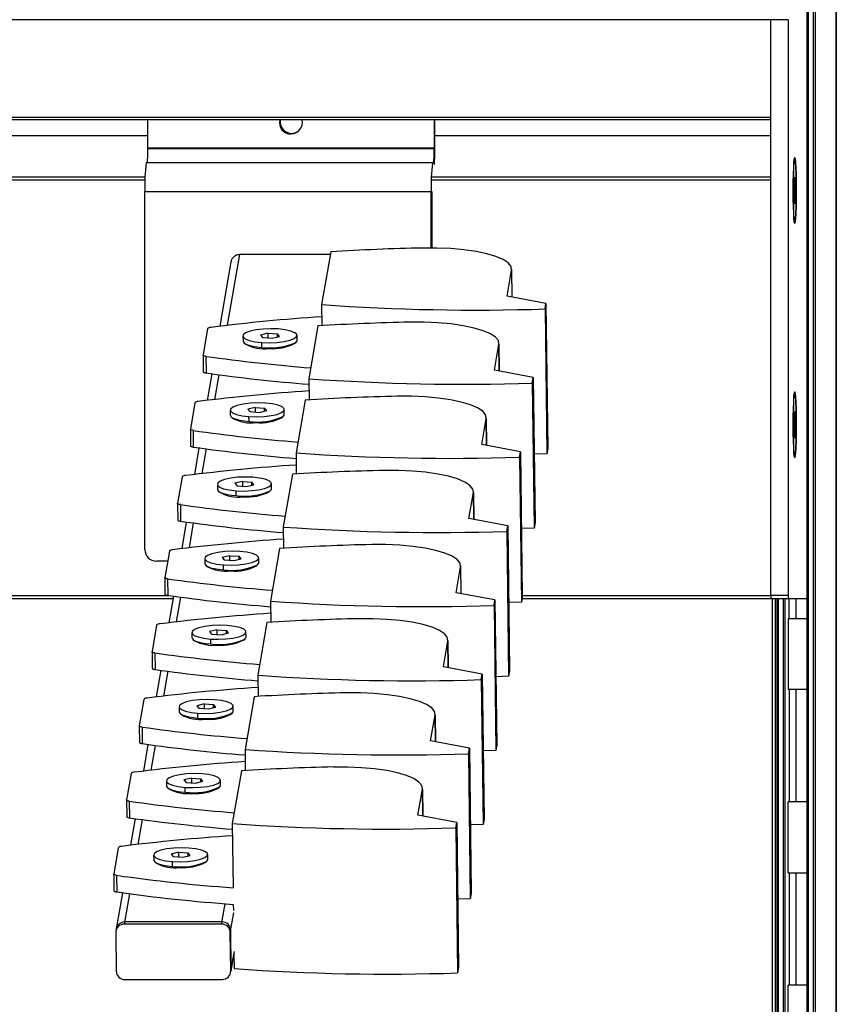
# Model space of a CAD drawing. Header units: millimetres. Extents: x -507 to 502, y -1200 to 1200.
# Tile 8 of 9: x 360 to 502, y -45 to 127. Entities that reach past the tile are written whole.
import ezdxf

# ---------------------------------------------------------------- set-up
doc = ezdxf.new("R2010")
doc.units = ezdxf.units.MM

msp = doc.modelspace()

# ---------------------------------------------------------------- linework, layer by layer
at = {"color": 7, "linetype": 'Continuous', "lineweight": 25}
for p, q in [((498.3, 1199.65), (498.3, -1199.65)), ((498.67, -1200), (498.67, 1200)), ((502.32, -1200), (502.32, 1200)), ((502.32, 1200), (502.32, -1200)), ((497.17, 1198.5), (497.17, -1198.5)), ((497.5, -1198.85), (497.5, 1198.85)), ((493.92, 126.7), (-507.02, 126.7)), ((490.92, 26.2), (490.92, 126.7)), ((493.92, 126.7), (493.92, 26.2)), ((-217.8, 109.7), (490.92, 109.7)), ((490.92, 109.2), (-211.92, 109.2)), ((382.22, 104.31), (382.21, 109.2)), ((432.16, 109.2), (432.17, 104.31)), ((432.29, 104.42), (432.28, 109.2)), ((407.19, 106.75), (407.31, 106.86)), ((278.45, 106.5), (382.22, 106.5)), ((432.28, 106.5), (490.92, 106.5)), ((382.22, 104.31), (432.17, 104.31)), ((382.22, 104.2), (382.22, 104.31)), ((382.22, 104.2), (432.17, 104.2)), ((432.17, 104.2), (432.17, 104.31)), ((432.29, 104.2), (432.29, 104.42)), ((432.06, 101.7), (381.95, 101.7)), ((495.07, 102.57), (495.03, 102.57)), ((381.74, 98.7), (277.95, 98.7)), ((381.75, 99.2), (277.97, 99.2)), ((490.92, 98.7), (431.79, 98.7)), ((490.92, 99.2), (431.81, 99.2)), ((494.98, 98.05), (495.07, 99.21)), ((494.98, 95.75), (494.98, 98.05)), ((495.16, 98.05), (494.98, 98.05)), ((495.07, 99.21), (495.16, 98.05)), ((495.16, 98.05), (495.16, 95.75)), ((381.72, 34.2), (381.72, 96.7)), ((381.72, 96.7), (431.67, 96.7)), ((431.67, 86.86), (431.67, 96.7)), ((431.79, 96.7), (431.79, 86.86)), ((494.81, 96.9), (494.81, 96.9)), ((495.33, 96.9), (495.34, 96.9)), ((495.07, 94.59), (494.98, 95.75)), ((494.98, 95.75), (495.16, 95.75)), ((495.16, 95.75), (495.07, 94.59)), ((495.03, 91.23), (495.07, 91.23)), ((414.12, 86.18), (412.54, 76.98)), ((396.73, 84.42), (394.8, 73.2)), ((398.21, 85.7), (396.08, 73.36)), ((414.04, 85.7), (398.21, 85.7)), ((444.91, 78.45), (445.69, 82.98)), ((445.69, 82.98), (445.74, 78.29)), ((445.76, 78.29), (445.7, 83.16)), ((451.68, 77.18), (444.91, 78.45)), ((412.54, 76.98), (412.58, 73.28)), ((451.52, 76.23), (451.68, 77.18)), ((451.52, 76.23), (451.83, 50.92)), ((451.68, 77.18), (451.99, 51.88)), ((392.65, 72.78), (391.86, 68.18)), ((411.89, 73.24), (410.31, 64.04)), ((398.82, 71.48), (398.83, 70.63)), ((403.17, 71.98), (401.88, 71.66)), ((401.88, 71.66), (402.25, 71.23)), ((402.25, 71.23), (403.9, 71.11)), ((403.17, 71.98), (404.82, 71.86)), ((403.17, 71.98), (403.18, 71.16)), ((403.9, 71.11), (405.18, 71.42)), ((405.18, 71.42), (404.82, 71.86)), ((404.82, 71.34), (404.82, 71.86)), ((408.26, 70.75), (408.25, 71.6)), ((399, 70.31), (399.21, 70.12)), ((402.1, 69.51), (402.09, 70.37)), ((407.83, 70.17), (408.03, 70.37)), ((407.88, 70.22), (408.09, 70.42)), ((442.68, 65.51), (443.46, 70.04)), ((443.46, 70.04), (443.52, 65.35)), ((443.53, 65.35), (443.47, 70.22)), ((391.86, 68.16), (391.9, 65.27)), ((392.35, 67.95), (392.38, 65.05)), ((449.46, 64.24), (442.68, 65.51)), ((393.38, 64.91), (392.58, 60.26)), ((394.6, 64.74), (393.86, 60.41)), ((410.31, 64.04), (410.36, 60.34)), ((449.29, 63.28), (449.46, 64.24)), ((449.46, 64.24), (449.77, 38.93)), ((449.29, 63.28), (449.6, 37.98)), ((409.67, 60.3), (408.09, 51.1)), ((495.07, 61.67), (495.03, 61.67)), ((390.43, 59.84), (389.64, 55.23)), ((396.59, 58.54), (396.6, 57.69)), ((400.94, 59.04), (399.66, 58.72)), ((399.66, 58.72), (400.02, 58.29)), ((400.94, 59.04), (402.59, 58.92)), ((400.94, 59.04), (400.95, 58.22)), ((401.67, 58.17), (402.96, 58.48)), ((402.96, 58.48), (402.59, 58.92)), ((402.6, 58.4), (402.59, 58.92)), ((406.03, 57.81), (406.02, 58.66)), ((396.78, 57.36), (396.99, 57.17)), ((399.88, 56.57), (399.86, 57.42)), ((400.02, 58.29), (401.67, 58.17)), ((405.6, 57.23), (405.81, 57.43)), ((405.66, 57.28), (405.86, 57.48)), ((440.46, 52.57), (441.23, 57.1)), ((441.23, 57.1), (441.29, 52.41)), ((441.31, 52.41), (441.25, 57.28)), ((494.98, 57.15), (495.07, 58.31)), ((494.98, 54.85), (494.98, 57.15)), ((495.16, 57.15), (494.98, 57.15)), ((495.07, 58.31), (495.16, 57.15)), ((495.16, 57.15), (495.16, 54.85)), ((389.64, 55.22), (389.67, 52.32)), ((390.12, 55.01), (390.16, 52.11)), ((494.81, 56), (494.81, 56)), ((495.33, 56), (495.34, 56)), ((495.07, 53.69), (494.98, 54.85)), ((494.98, 54.85), (495.16, 54.85)), ((495.16, 54.85), (495.07, 53.69)), ((391.15, 51.97), (390.35, 47.32)), ((392.38, 51.8), (391.63, 47.47)), ((447.23, 51.3), (440.46, 52.57)), ((451.99, 51.88), (451.83, 50.92)), ((408.09, 51.1), (408.13, 47.4)), ((447.07, 50.34), (447.23, 51.3)), ((447.07, 50.34), (447.38, 25.04)), ((447.23, 51.3), (447.54, 25.99)), ((451.83, 50.92), (449.62, 50.85)), ((495.03, 50.33), (495.07, 50.33)), ((388.2, 46.9), (387.41, 42.29)), ((407.44, 47.36), (405.86, 38.16)), ((394.37, 45.6), (394.38, 44.75)), ((398.72, 46.09), (397.43, 45.78)), ((397.43, 45.78), (397.8, 45.35)), ((397.8, 45.35), (399.45, 45.23)), ((398.72, 46.09), (400.37, 45.98)), ((398.72, 46.09), (398.73, 45.28)), ((399.45, 45.23), (400.73, 45.54)), ((400.73, 45.54), (400.37, 45.98)), ((400.37, 45.45), (400.37, 45.98)), ((403.81, 44.86), (403.8, 45.72)), ((394.55, 44.42), (394.76, 44.23)), ((397.65, 43.63), (397.64, 44.48)), ((403.38, 44.29), (403.58, 44.48)), ((403.43, 44.34), (403.64, 44.54)), ((438.23, 39.63), (439.01, 44.16)), ((439.01, 44.16), (439.07, 39.47)), ((439.08, 39.47), (439.02, 44.34)), ((387.41, 42.28), (387.45, 39.38)), ((387.9, 42.07), (387.93, 39.17)), ((445.01, 38.36), (438.23, 39.63)), ((388.93, 39.03), (388.13, 34.38)), ((390.15, 38.86), (389.41, 34.53)), ((405.86, 38.16), (405.91, 34.46)), ((444.84, 37.4), (445.01, 38.36)), ((445.01, 38.36), (445.32, 13.05)), ((449.6, 37.98), (447.4, 37.91)), ((449.77, 38.93), (449.6, 37.98)), ((444.84, 37.4), (445.15, 12.1)), ((405.22, 34.42), (403.64, 25.22)), ((385.98, 33.96), (385.19, 29.35)), ((392.14, 32.66), (392.15, 31.81)), ((396.49, 33.15), (395.21, 32.84)), ((395.21, 32.84), (395.57, 32.4)), ((396.49, 33.15), (398.14, 33.04)), ((396.49, 33.15), (396.5, 32.34)), ((398.51, 32.6), (398.14, 33.04)), ((398.15, 32.51), (398.14, 33.04)), ((401.58, 31.92), (401.57, 32.78)), ((385.68, 32.2), (383.72, 32.2)), ((392.33, 31.48), (392.54, 31.29)), ((395.42, 30.69), (395.41, 31.54)), ((395.57, 32.4), (397.22, 32.29)), ((397.22, 32.29), (398.51, 32.6)), ((401.15, 31.35), (401.36, 31.54)), ((401.21, 31.4), (401.41, 31.6)), ((436.01, 26.69), (436.78, 31.22)), ((436.78, 31.22), (436.84, 26.53)), ((436.86, 26.53), (436.8, 31.4)), ((385.18, 29.34), (385.22, 26.44)), ((385.67, 29.12), (385.71, 26.23)), ((293.7, 26.2), (385.89, 26.2)), ((386.7, 26.09), (385.9, 21.44)), ((387.93, 25.92), (387.18, 21.59)), ((442.78, 25.42), (436.01, 26.69)), ((447.54, 25.99), (447.38, 25.04)), ((447.54, 26.2), (490.92, 26.2)), ((493.92, 26.2), (490.92, 26.2)), ((293.66, 25.7), (386.63, 25.7)), ((403.64, 25.22), (403.68, 21.52)), ((442.62, 24.46), (442.78, 25.42)), ((442.62, 24.46), (442.93, -0.85)), ((442.78, 25.42), (443.09, 0.11)), ((447.38, 25.04), (445.17, 24.97)), ((447.49, 25.7), (490.95, 25.7)), ((490.95, 25.7), (497.17, 25.7)), ((491.22, -1192.55), (491.22, 25.7)), ((491.69, -1192.55), (491.69, 25.7)), ((491.92, 25.7), (491.92, -1193.25)), ((492.26, -1193.6), (492.26, 25.7)), ((493.06, 25.7), (493.06, -1194.4)), ((493.42, -1194.75), (493.42, 25.7)), ((494.1, 22.2), (494.1, 25.7)), ((495.32, 22.2), (495.32, 25.7)), ((383.75, 21.02), (382.96, 16.41)), ((402.99, 21.48), (401.41, 12.28)), ((493.95, 22.2), (493.95, 9.8)), ((493.95, 22.2), (497.17, 22.2)), ((389.92, 19.72), (389.93, 18.87)), ((394.27, 20.21), (392.98, 19.9)), ((392.98, 19.9), (393.35, 19.46)), ((393.35, 19.46), (395, 19.35)), ((394.27, 20.21), (395.92, 20.09)), ((394.27, 20.21), (394.28, 19.4)), ((395, 19.35), (396.28, 19.66)), ((396.28, 19.66), (395.92, 20.09)), ((395.92, 19.57), (395.92, 20.09)), ((399.36, 18.98), (399.35, 19.84)), ((390.1, 18.54), (390.31, 18.35)), ((393.2, 17.75), (393.19, 18.6)), ((398.93, 18.41), (399.13, 18.6)), ((398.98, 18.46), (399.19, 18.65)), ((433.78, 13.75), (434.56, 18.27)), ((434.56, 18.27), (434.62, 13.59)), ((434.63, 13.59), (434.57, 18.46)), ((382.96, 16.4), (383, 13.5)), ((383.44, 16.18), (383.48, 13.29)), ((384.48, 13.15), (383.68, 8.5)), ((385.7, 12.98), (384.96, 8.65)), ((401.41, 12.28), (401.46, 8.58)), ((440.56, 12.48), (433.78, 13.75)), ((440.39, 11.52), (440.56, 12.48)), ((440.56, 12.48), (440.87, -12.83)), ((445.15, 12.1), (442.95, 12.03)), ((445.32, 13.05), (445.15, 12.1)), ((440.39, 11.52), (440.7, -13.79)), ((497.17, 9.8), (493.95, 9.8)), ((494.1, 9.8), (494.1, -9.8)), ((495.32, -9.8), (495.32, 9.8)), ((381.53, 8.07), (380.74, 3.47)), ((392.04, 7.27), (390.76, 6.96)), ((390.76, 6.96), (391.12, 6.52)), ((392.04, 7.27), (393.69, 7.15)), ((392.04, 7.27), (392.05, 6.46)), ((394.06, 6.72), (393.69, 7.15)), ((393.7, 6.63), (393.69, 7.15)), ((397.13, 6.04), (397.12, 6.9)), ((400.77, 8.54), (399.19, -0.66)), ((387.69, 6.78), (387.7, 5.93)), ((387.88, 5.6), (388.09, 5.41)), ((390.97, 4.81), (390.96, 5.66)), ((391.12, 6.52), (392.77, 6.4)), ((392.77, 6.4), (394.06, 6.72)), ((396.7, 5.47), (396.91, 5.66)), ((396.76, 5.52), (396.96, 5.71)), ((431.56, 0.81), (432.33, 5.33)), ((432.33, 5.33), (432.39, 0.65)), ((432.41, 0.65), (432.35, 5.52)), ((380.73, 3.46), (380.77, 0.56)), ((381.22, 3.24), (381.26, 0.35)), ((382.25, 0.2), (381.45, -4.44)), ((383.48, 0.04), (382.73, -4.29)), ((438.33, -0.46), (431.56, 0.81)), ((443.09, 0.11), (442.93, -0.85)), ((399.19, -0.66), (399.23, -4.36)), ((438.17, -1.42), (438.33, -0.46)), ((438.17, -1.42), (438.48, -26.73)), ((438.33, -0.46), (438.64, -25.77)), ((442.93, -0.85), (440.72, -0.91)), ((379.3, -4.87), (378.51, -9.47)), ((398.54, -4.41), (396.96, -13.6)), ((385.47, -6.16), (385.48, -7.02)), ((389.82, -5.67), (388.53, -5.98)), ((388.53, -5.98), (388.9, -6.42)), ((388.9, -6.42), (390.55, -6.54)), ((389.82, -5.67), (391.46, -5.79)), ((389.82, -5.67), (389.83, -6.48)), ((390.55, -6.54), (391.83, -6.22)), ((391.83, -6.22), (391.46, -5.79)), ((391.47, -6.31), (391.46, -5.79)), ((394.91, -6.9), (394.9, -6.04)), ((385.65, -7.34), (385.86, -7.53)), ((388.75, -8.13), (388.74, -7.28)), ((394.48, -7.47), (394.68, -7.28)), ((394.53, -7.42), (394.74, -7.23)), ((429.33, -12.14), (430.11, -7.61)), ((430.11, -7.61), (430.17, -12.29)), ((430.18, -12.3), (430.12, -7.42)), ((378.51, -9.48), (378.55, -12.38)), ((378.99, -9.7), (379.03, -12.6)), ((493.95, -22.2), (493.95, -9.8)), ((497.17, -9.8), (493.95, -9.8)), ((380.02, -12.74), (379.23, -17.38)), ((381.25, -12.91), (380.51, -17.23)), ((396.96, -13.6), (397.1, -24.81)), ((436.1, -13.4), (429.33, -12.14)), ((435.94, -14.36), (436.1, -13.4)), ((436.1, -13.4), (436.42, -38.71)), ((440.87, -12.83), (440.7, -13.79)), ((435.94, -14.36), (436.25, -39.67)), ((440.7, -13.79), (438.5, -13.85)), ((377.08, -17.81), (376.29, -22.41)), ((387.59, -18.61), (386.31, -18.93)), ((387.59, -18.61), (389.24, -18.73)), ((387.59, -18.61), (387.6, -19.43)), ((389.61, -19.16), (389.24, -18.73)), ((389.25, -19.25), (389.24, -18.73)), ((383.24, -19.1), (383.25, -19.96)), ((383.43, -20.28), (383.64, -20.47)), ((386.31, -18.93), (386.67, -19.36)), ((386.52, -21.08), (386.51, -20.22)), ((386.67, -19.36), (388.32, -19.48)), ((388.32, -19.48), (389.61, -19.16)), ((392.25, -20.41), (392.46, -20.22)), ((392.31, -20.36), (392.51, -20.17)), ((392.68, -19.84), (392.67, -18.99)), ((493.95, -22.2), (497.17, -22.2)), ((494.1, -22.2), (494.1, -41.8)), ((495.32, -41.8), (495.32, -22.2)), ((376.28, -22.42), (376.32, -25.32)), ((376.77, -22.64), (376.81, -25.54)), ((377.8, -25.68), (376.65, -32.35)), ((438.64, -25.77), (438.48, -26.73)), ((379.03, -25.85), (378.11, -31.16)), ((438.48, -26.73), (436.27, -26.79)), ((395.09, -31.16), (395.71, -27.6)), ((396.61, -32.61), (397.2, -29.16)), ((397.14, -27.71), (397.15, -28.78)), ((395.16, -30.77), (378.18, -30.77)), ((376.63, -32.61), (376.72, -39.37)), ((395.09, -31.16), (378.11, -31.16)), ((396.69, -39.37), (396.61, -32.61)), ((396.76, -38.98), (396.68, -32.22)), ((397.29, -35.92), (396.69, -39.37)), ((396.67, -39.62), (397.27, -36.17)), ((397.24, -36.32), (397.27, -38.91)), ((396.74, -39.23), (396.76, -38.98)), ((436.42, -38.71), (436.25, -39.67)), ((378.23, -40.82), (395.21, -40.82)), ((493.95, -54.2), (493.95, -41.8)), ((497.17, -41.8), (493.95, -41.8))]:
    msp.add_line(p, q, dxfattribs=at)
at = {"color": 7, "linetype": 'Continuous', "lineweight": 25, "flags": 128}
for points in [[(407.31, 106.86), (408.07, 107.01), (408.62, 107.35)], [(495.34, 96.9), (495.33, 98.39), (495.3, 99.78), (495.26, 100.97), (495.2, 101.88), (495.14, 102.45), (495.07, 102.65), (495, 102.45), (494.94, 101.88), (494.88, 100.97), (494.84, 99.78), (494.82, 98.39), (494.81, 96.9)], [(494.81, 96.9), (494.82, 98.37), (494.84, 99.73), (494.89, 100.91), (494.94, 101.81), (495, 102.38), (495.07, 102.57), (495.14, 102.38), (495.2, 101.81), (495.26, 100.91), (495.3, 99.73), (495.32, 98.37), (495.33, 96.9)], [(494.81, 96.9), (494.82, 95.41), (494.84, 94.03), (494.88, 92.83), (494.94, 91.92), (495, 91.35), (495.07, 91.15), (495.14, 91.35), (495.2, 91.92), (495.26, 92.83), (495.3, 94.03), (495.33, 95.41), (495.34, 96.9)], [(495.33, 96.9), (495.32, 95.43), (495.3, 94.06), (495.26, 92.89), (495.2, 91.99), (495.14, 91.42), (495.07, 91.23), (495, 91.42), (494.94, 91.99), (494.89, 92.89), (494.84, 94.06), (494.82, 95.43), (494.81, 96.9)], [(445.69, 82.98), (445.59, 83.62), (445.09, 84.24), (444.2, 84.82), (442.95, 85.36), (441.36, 85.83), (439.48, 86.23), (437.36, 86.53), (435.06, 86.74), (432.65, 86.85), (430.18, 86.85)], [(443.46, 70.04), (443.37, 70.68), (442.87, 71.3), (441.98, 71.88), (440.72, 72.42), (439.13, 72.89), (437.25, 73.28), (435.14, 73.59), (432.84, 73.8), (430.42, 73.91), (427.95, 73.91)], [(404.98, 72.72), (403.65, 72.76), (402.32, 72.71), (401.09, 72.56), (400.05, 72.32), (399.29, 72.03), (398.88, 71.69), (398.85, 71.35), (399.2, 71.01), (399.89, 70.73), (400.88, 70.5), (402.09, 70.37)], [(402.09, 70.37), (403.41, 70.32), (404.75, 70.38), (405.98, 70.53), (407.02, 70.76), (407.77, 71.06), (408.18, 71.39), (408.21, 71.74), (407.87, 72.07), (407.17, 72.36), (406.18, 72.58), (404.98, 72.72)], [(398.83, 70.63), (398.84, 70.53), (399.01, 70.3), (399.35, 70.08), (399.85, 69.89), (400.49, 69.72), (401.25, 69.6), (402.1, 69.51)], [(408.03, 70.37), (408.23, 70.6), (408.26, 70.75)], [(392.35, 67.95), (392.24, 67.97), (392.14, 67.99), (392.05, 68.01), (391.98, 68.04), (391.92, 68.07), (391.89, 68.11), (391.86, 68.14), (391.86, 68.18)], [(391.9, 65.27), (391.9, 65.24), (391.92, 65.21), (391.96, 65.18), (392.01, 65.15), (392.09, 65.12), (392.17, 65.09), (392.27, 65.07), (392.38, 65.05)], [(441.23, 57.1), (441.14, 57.74), (440.64, 58.36), (439.75, 58.94), (438.5, 59.48), (436.91, 59.95), (435.03, 60.34), (432.91, 60.65), (430.61, 60.86), (428.2, 60.97), (425.73, 60.97)], [(495.34, 56), (495.33, 57.49), (495.3, 58.88), (495.26, 60.07), (495.2, 60.98), (495.14, 61.55), (495.07, 61.75), (495, 61.55), (494.94, 60.98), (494.88, 60.07), (494.84, 58.88), (494.82, 57.49), (494.81, 56)], [(494.81, 56), (494.82, 57.47), (494.84, 58.84), (494.89, 60.01), (494.94, 60.91), (495, 61.48), (495.07, 61.67), (495.14, 61.48), (495.2, 60.91), (495.26, 60.01), (495.3, 58.84), (495.32, 57.47), (495.33, 56)], [(402.75, 59.78), (401.43, 59.82), (400.09, 59.77), (398.86, 59.62), (397.82, 59.38), (397.07, 59.09), (396.66, 58.75), (396.63, 58.41), (396.97, 58.07), (397.67, 57.79), (398.66, 57.56), (399.86, 57.42)], [(399.86, 57.42), (401.19, 57.38), (402.52, 57.44), (403.75, 57.59), (404.79, 57.82), (405.54, 58.12), (405.96, 58.45), (405.99, 58.8), (405.64, 59.13), (404.95, 59.42), (403.96, 59.64), (402.75, 59.78)], [(396.6, 57.69), (396.62, 57.59), (396.78, 57.36), (397.12, 57.14), (397.62, 56.95), (398.27, 56.78), (399.03, 56.66), (399.88, 56.57)], [(405.81, 57.43), (406, 57.66), (406.03, 57.81)], [(390.12, 55.01), (390.01, 55.03), (389.91, 55.05), (389.83, 55.07), (389.75, 55.1), (389.7, 55.13), (389.66, 55.17), (389.64, 55.2), (389.64, 55.23)], [(494.81, 56), (494.82, 54.51), (494.84, 53.12), (494.88, 51.93), (494.94, 51.02), (495, 50.45), (495.07, 50.25), (495.14, 50.45), (495.2, 51.02), (495.26, 51.93), (495.3, 53.12), (495.33, 54.51), (495.34, 56)], [(495.33, 56), (495.32, 54.53), (495.3, 53.16), (495.26, 51.99), (495.2, 51.09), (495.14, 50.52), (495.07, 50.33), (495, 50.52), (494.94, 51.09), (494.89, 51.99), (494.84, 53.16), (494.82, 54.53), (494.81, 56)], [(389.67, 52.32), (389.67, 52.3), (389.7, 52.27), (389.73, 52.24), (389.79, 52.2), (389.86, 52.18), (389.95, 52.15), (390.05, 52.13), (390.16, 52.11)], [(400.52, 46.84), (399.2, 46.88), (397.87, 46.83), (396.63, 46.67), (395.6, 46.44), (394.84, 46.15), (394.43, 45.81), (394.4, 45.46), (394.75, 45.13), (395.44, 44.84), (396.43, 44.62), (397.64, 44.48)], [(397.64, 44.48), (398.96, 44.44), (400.3, 44.5), (401.53, 44.65), (402.57, 44.88), (403.32, 45.18), (403.73, 45.51), (403.76, 45.86), (403.42, 46.19), (402.72, 46.48), (401.73, 46.7), (400.52, 46.84)], [(439.01, 44.16), (438.92, 44.79), (438.42, 45.41), (437.53, 46), (436.27, 46.54), (434.68, 47.01), (432.8, 47.4), (430.69, 47.71), (428.39, 47.92), (425.97, 48.02), (423.5, 48.03)], [(394.38, 44.75), (394.39, 44.65), (394.56, 44.42), (394.9, 44.2), (395.4, 44.01), (396.04, 43.84), (396.8, 43.71), (397.65, 43.63)], [(403.58, 44.48), (403.78, 44.72), (403.81, 44.86)], [(387.9, 42.07), (387.78, 42.08), (387.69, 42.11), (387.6, 42.13), (387.53, 42.16), (387.47, 42.19), (387.43, 42.22), (387.41, 42.26), (387.41, 42.29)], [(387.45, 39.38), (387.45, 39.36), (387.47, 39.33), (387.51, 39.29), (387.56, 39.26), (387.64, 39.23), (387.72, 39.21), (387.82, 39.19), (387.93, 39.17)], [(436.78, 31.22), (436.69, 31.85), (436.19, 32.47), (435.3, 33.06), (434.05, 33.6), (432.46, 34.07), (430.58, 34.46), (428.46, 34.77), (426.16, 34.98), (423.75, 35.08), (421.28, 35.09)], [(398.3, 33.9), (396.98, 33.94), (395.64, 33.88), (394.41, 33.73), (393.37, 33.5), (392.62, 33.21), (392.21, 32.87), (392.17, 32.52), (392.52, 32.19), (393.22, 31.9), (394.21, 31.68), (395.41, 31.54)], [(395.41, 31.54), (396.74, 31.5), (398.07, 31.56), (399.3, 31.71), (400.34, 31.94), (401.09, 32.23), (401.51, 32.57), (401.54, 32.92), (401.19, 33.25), (400.5, 33.54), (399.51, 33.76), (398.3, 33.9)], [(392.15, 31.81), (392.17, 31.71), (392.33, 31.48), (392.67, 31.26), (393.17, 31.06), (393.82, 30.9), (394.58, 30.77), (395.42, 30.69)], [(401.36, 31.54), (401.55, 31.78), (401.58, 31.92)], [(385.67, 29.12), (385.56, 29.14), (385.46, 29.17), (385.37, 29.19), (385.3, 29.22), (385.25, 29.25), (385.21, 29.28), (385.19, 29.32), (385.19, 29.35)], [(385.22, 26.44), (385.22, 26.42), (385.25, 26.39), (385.28, 26.35), (385.34, 26.32), (385.41, 26.29), (385.5, 26.27), (385.6, 26.25), (385.71, 26.23)], [(396.07, 20.96), (394.75, 21), (393.42, 20.94), (392.18, 20.79), (391.15, 20.56), (390.39, 20.26), (389.98, 19.93), (389.95, 19.58), (390.29, 19.25), (390.99, 18.96), (391.98, 18.74), (393.19, 18.6)], [(393.19, 18.6), (394.51, 18.56), (395.84, 18.62), (397.08, 18.77), (398.12, 19), (398.87, 19.29), (399.28, 19.63), (399.31, 19.98), (398.97, 20.31), (398.27, 20.6), (397.28, 20.82), (396.07, 20.96)], [(434.56, 18.27), (434.47, 18.91), (433.97, 19.53), (433.08, 20.12), (431.82, 20.66), (430.23, 21.13), (428.35, 21.52), (426.24, 21.83), (423.94, 22.04), (421.52, 22.14), (419.05, 22.14)], [(399.13, 18.6), (399.33, 18.84), (399.36, 18.98)], [(389.93, 18.87), (389.94, 18.77), (390.11, 18.54), (390.45, 18.32), (390.95, 18.12), (391.59, 17.96), (392.35, 17.83), (393.2, 17.75)], [(383.44, 16.18), (383.33, 16.2), (383.24, 16.22), (383.15, 16.25), (383.08, 16.28), (383.02, 16.31), (382.98, 16.34), (382.96, 16.38), (382.96, 16.41)], [(383, 13.5), (383, 13.48), (383.02, 13.45), (383.06, 13.41), (383.11, 13.38), (383.19, 13.35), (383.27, 13.33), (383.37, 13.3), (383.48, 13.29)], [(432.33, 5.33), (432.24, 5.97), (431.74, 6.59), (430.85, 7.18), (429.6, 7.71), (428.01, 8.19), (426.13, 8.58), (424.01, 8.89), (421.71, 9.09), (419.3, 9.2), (416.83, 9.2)], [(393.85, 8.02), (392.53, 8.06), (391.19, 8), (389.96, 7.85), (388.92, 7.62), (388.17, 7.32), (387.76, 6.99), (387.72, 6.64), (388.07, 6.31), (388.77, 6.02), (389.76, 5.8), (390.96, 5.66)], [(390.96, 5.66), (392.29, 5.62), (393.62, 5.67), (394.85, 5.82), (395.89, 6.06), (396.64, 6.35), (397.05, 6.69), (397.09, 7.03), (396.74, 7.37), (396.05, 7.65), (395.06, 7.88), (393.85, 8.02)], [(387.7, 5.93), (387.72, 5.83), (387.88, 5.6), (388.22, 5.38), (388.72, 5.18), (389.37, 5.02), (390.13, 4.89), (390.97, 4.81)], [(396.91, 5.66), (397.1, 5.9), (397.13, 6.04)], [(381.22, 3.24), (381.11, 3.26), (381.01, 3.28), (380.92, 3.31), (380.85, 3.34), (380.8, 3.37), (380.76, 3.4), (380.74, 3.44), (380.74, 3.47)], [(380.77, 0.56), (380.77, 0.54), (380.8, 0.5), (380.83, 0.47), (380.89, 0.44), (380.96, 0.41), (381.05, 0.39), (381.15, 0.36), (381.26, 0.35)], [(391.62, -4.93), (390.3, -4.88), (388.97, -4.94), (387.73, -5.09), (386.7, -5.32), (385.94, -5.62), (385.53, -5.95), (385.5, -6.3), (385.84, -6.63), (386.54, -6.92), (387.53, -7.14), (388.74, -7.28)], [(388.74, -7.28), (390.06, -7.32), (391.39, -7.27), (392.63, -7.12), (393.67, -6.88), (394.42, -6.59), (394.83, -6.25), (394.86, -5.91), (394.52, -5.57), (393.82, -5.29), (392.83, -5.06), (391.62, -4.93)], [(430.11, -7.61), (430.02, -6.97), (429.52, -6.35), (428.63, -5.76), (427.37, -5.23), (425.78, -4.76), (423.9, -4.36), (421.79, -4.06), (419.49, -3.85), (417.07, -3.74), (414.6, -3.74)], [(385.48, -7.02), (385.49, -7.11), (385.66, -7.34), (386, -7.56), (386.5, -7.76), (387.14, -7.92), (387.9, -8.05), (388.75, -8.13)], [(394.68, -7.28), (394.88, -7.04), (394.91, -6.9)], [(378.99, -9.7), (378.88, -9.68), (378.79, -9.66), (378.7, -9.63), (378.63, -9.6), (378.57, -9.57), (378.53, -9.54), (378.51, -9.51), (378.51, -9.47)], [(378.55, -12.38), (378.55, -12.4), (378.57, -12.44), (378.61, -12.47), (378.66, -12.5), (378.74, -12.53), (378.82, -12.55), (378.92, -12.58), (379.03, -12.6)], [(389.4, -17.87), (388.08, -17.82), (386.74, -17.88), (385.51, -18.03), (384.47, -18.26), (383.72, -18.56), (383.31, -18.89), (383.27, -19.24), (383.62, -19.57), (384.32, -19.86), (385.31, -20.08), (386.51, -20.22)], [(386.51, -20.22), (387.84, -20.26), (389.17, -20.21), (390.4, -20.06), (391.44, -19.83), (392.19, -19.53), (392.6, -19.19), (392.64, -18.85), (392.29, -18.52), (391.6, -18.23), (390.61, -18), (389.4, -17.87)], [(383.25, -19.96), (383.27, -20.05), (383.43, -20.29), (383.77, -20.5), (384.27, -20.7), (384.92, -20.86), (385.68, -20.99), (386.52, -21.08)], [(392.46, -20.22), (392.65, -19.98), (392.68, -19.84)], [(376.77, -22.64), (376.66, -22.62), (376.56, -22.6), (376.47, -22.57), (376.4, -22.54), (376.35, -22.51), (376.31, -22.48), (376.29, -22.45), (376.29, -22.41)], [(376.32, -25.32), (376.32, -25.34), (376.34, -25.38), (376.38, -25.41), (376.44, -25.44), (376.51, -25.47), (376.6, -25.5), (376.69, -25.52), (376.81, -25.54)]]:
    msp.add_lwpolyline(points, dxfattribs=at)
at = {"color": 7, "linetype": 'Continuous', "lineweight": 25}
for centre, radius, start, end in [((407.19, 108.75), 2, 167.1026, 269.989), ((407.31, 108.86), 2, 170.2889, 269.9872), ((407.19, 108.75), 1.99, 270.0015, 13.1895), ((368.57, 103.58), 13.67, 352.1085, 2.6157), ((418.52, 103.58), 13.67, 352.1085, 2.6157), ((339.51, 104.11), 92.77, 358.3477, 0.0576), ((409.03, 97.95), 27.33, 172.1085, 182.6157), ((458.97, 97.95), 27.33, 172.1085, 182.6157), ((437.91, -292.36), 379.29, 91.1677, 93.5958), ((439.3, 450.72), 374.7, 265.9038, 271.8679), ((435.06, -260.95), 336.56, 93.832, 97.1363), ((435.68, -305.3), 379.29, 91.1677, 93.5958), ((393.2, 72.26), 0.751, 86.2256, 136.4274), ((402.52, 76.11), 6.85, 241.1511, 276.9362), ((403.57, 80.28), 10.87, 262.2108, 294.2113), ((404.05, 77.62), 8.34, 265.1782, 297.4155), ((433.45, 357.27), 292.23, 261.9141, 265.5229), ((433.43, 353.94), 291.79, 261.9126, 265.4581), ((437.08, 437.78), 374.7, 265.9038, 271.8679), ((432.83, -273.89), 336.56, 93.832, 97.1363), ((433.46, -318.24), 379.29, 91.1677, 93.5958), ((390.97, 59.32), 0.751, 86.2256, 136.4274), ((400.29, 63.17), 6.85, 241.1511, 276.9362), ((401.35, 67.34), 10.87, 262.2108, 294.2113), ((401.82, 64.68), 8.34, 265.1782, 297.4155), ((431.22, 344.33), 292.23, 261.9141, 265.5229), ((431.21, 341), 291.79, 261.9126, 265.4581), ((434.85, 424.84), 374.7, 265.9038, 271.8679), ((430.61, -286.83), 336.56, 93.832, 97.1363), ((388.75, 46.38), 0.751, 86.2256, 136.4274), ((431.23, -331.18), 379.29, 91.1677, 93.5958), ((398.07, 50.23), 6.85, 241.1511, 276.9362), ((399.12, 54.4), 10.87, 262.2108, 294.2113), ((399.6, 51.74), 8.34, 265.1782, 297.4155), ((429, 331.39), 292.23, 261.9141, 265.5229), ((428.98, 328.06), 291.79, 261.9126, 265.4581), ((432.63, 411.9), 374.7, 265.9038, 271.8679), ((428.38, -299.77), 336.56, 93.832, 97.1363), ((429.01, -344.12), 379.29, 91.1677, 93.5958), ((383.72, 34.2), 2, 179.9696, 269.9695), ((386.52, 33.44), 0.751, 86.2256, 136.4274), ((395.84, 37.29), 6.85, 241.1511, 276.9362), ((396.9, 41.46), 10.87, 262.2108, 294.2113), ((397.37, 38.8), 8.34, 265.1782, 297.4155), ((426.77, 318.45), 292.23, 261.9141, 265.5229), ((426.76, 315.12), 291.79, 261.9126, 265.4581), ((493.65, 26.08), 2.73, 177.3843, 187.8915), ((493.65, 26.08), 2.73, 177.3843, 187.8915), ((496.65, 26.08), 2.73, 177.3843, 187.8915), ((430.4, 398.96), 374.7, 265.9038, 271.8679), ((426.16, -312.71), 336.56, 93.832, 97.1363), ((384.3, 20.5), 0.751, 86.2256, 136.4274), ((426.78, -357.06), 379.29, 91.1677, 93.5958), ((393.62, 24.35), 6.85, 241.1511, 276.9362), ((394.67, 28.52), 10.87, 262.2108, 294.2113), ((395.15, 25.86), 8.34, 265.1782, 297.4155), ((424.55, 305.51), 292.23, 261.9141, 265.5229), ((424.53, 302.18), 291.79, 261.9126, 265.4581), ((428.18, 386.02), 374.7, 265.9038, 271.8679), ((423.93, -325.65), 336.56, 93.832, 97.1363), ((424.56, -370), 379.29, 91.1677, 93.5958), ((382.07, 7.56), 0.751, 86.2256, 136.4274), ((391.39, 11.41), 6.85, 241.1511, 276.9362), ((392.45, 15.58), 10.87, 262.2108, 294.2113), ((392.92, 12.92), 8.34, 265.1782, 297.4155), ((422.32, 292.57), 292.23, 261.9141, 265.5229), ((422.31, 289.24), 291.79, 261.9126, 265.4581), ((425.95, 373.08), 374.7, 265.9038, 271.8679), ((421.71, -338.59), 336.56, 93.832, 97.1363), ((379.85, -5.38), 0.751, 86.2256, 136.4274), ((422.33, -382.94), 379.29, 91.1677, 93.5958), ((389.17, -1.53), 6.85, 241.1511, 276.9362), ((390.22, 2.64), 10.87, 262.2108, 294.2113), ((390.7, -0.02), 8.34, 265.1782, 297.4155), ((420.1, 279.63), 292.23, 261.9141, 265.5229), ((420.08, 276.29), 291.79, 261.9126, 265.4581), ((423.73, 360.14), 374.7, 265.9038, 271.8679), ((419.48, -351.53), 336.56, 93.832, 97.1363), ((377.62, -18.32), 0.751, 86.2256, 136.4274), ((386.94, -14.47), 6.85, 241.1511, 276.9362), ((388, -10.31), 10.87, 262.2108, 294.2113), ((388.47, -12.96), 8.34, 265.1782, 297.4155), ((418.19, 269.2), 294.76, 261.9224, 265.8976), ((418.22, 266.3), 294.76, 261.9224, 265.8976), ((378.15, -32.23), 1.46, 89.0267, 169.5432), ((395.18, -32.26), 1.5, 1.7911, 90.8134), ((378.09, -32.61), 1.45, 88.9212, 179.8415), ((395.12, -32.65), 1.5, 1.7911, 90.8134), ((378.21, -39.32), 1.5, 181.7911, 270.8134), ((395.24, -39.36), 1.45, 268.9212, 359.8415), ((424.04, 334.83), 374.7, 265.9038, 271.8679)]:
    msp.add_arc(centre, radius, start, end, dxfattribs=at)
msp.add_open_spline([(398.21, 85.7), (398.07, 85.69), (397.78, 85.66), (397.37, 85.46), (397.01, 85.13), (396.79, 84.76), (396.76, 84.49), (396.75, 84.42)], degree=3, knots=[0, 0, 0, 0, 0.196241, 0.408642, 0.629929, 0.888194, 1, 1, 1, 1], dxfattribs=at)

doc.saveas('drawing.dxf')
